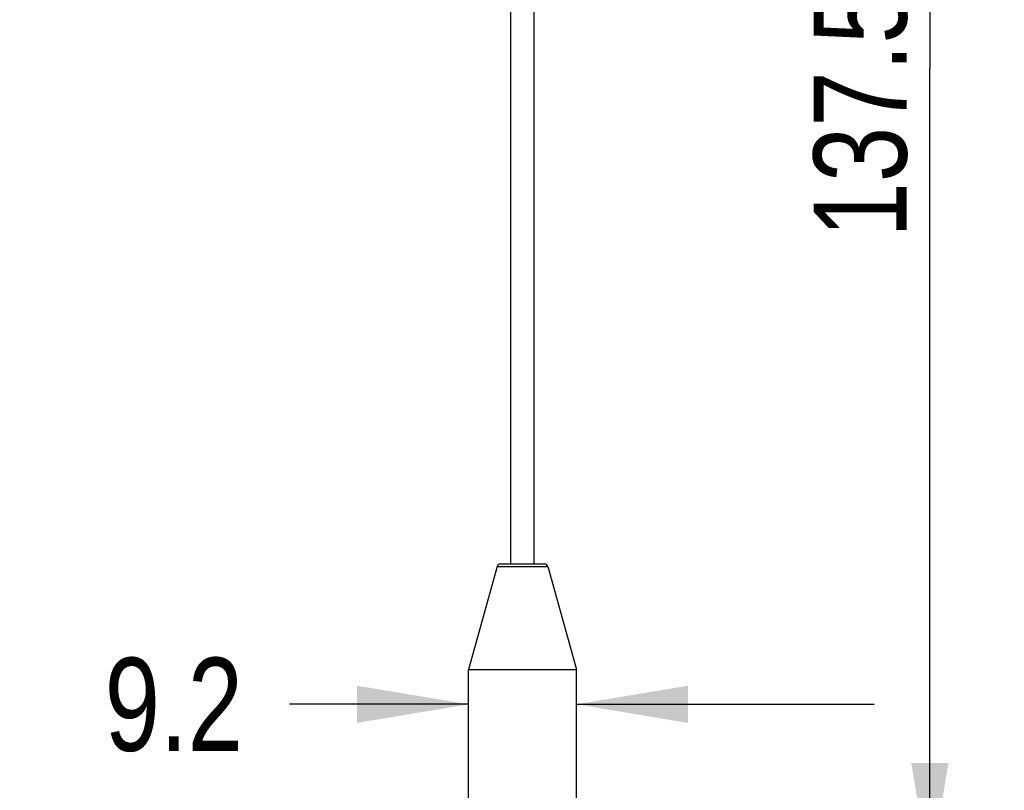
# Model space of a CAD drawing. Header units: inches. Extents: x 0 to 17, y 0 to 11.
# Tile 36 of 38: x 11.7 to 13.4, y 6.3 to 7.6. Entities that reach past the tile are written whole.
import ezdxf

# ---------------------------------------------------------------- set-up
doc = ezdxf.new("R2010")
doc.units = ezdxf.units.IN
doc.header["$LTSCALE"] = 0.935
doc.header["$MEASUREMENT"] = 0
doc.layers.get('0').update_dxf_attribs({"linetype": 'CONTINUOUS'})
doc.layers.add('1', color=7, linetype='CONTINUOUS')
doc.styles.get("Standard").update_dxf_attribs({"font": 'txt', "width": 0.8})
doc.dimstyles.new('DIMSTYLE_1', dxfattribs={"dimtxt": 0.15625, "dimasz": 0.1875, "dimexe": 0.125, "dimexo": 0.0625, "dimgap": 0.039062, "dimtad": 0, "dimtih": 1, "dimtoh": 1, "dimlfac": 2, "dimzin": 4, "dimdsep": 46, "dimtxsty": 'Standard', "dimblk": '_FILLED', "dimblk1": '_FILLED', "dimblk2": '_FILLED', "dimcen": 0.09, "dimazin": 1, "dimtfac": 1, "dimtofl": 0, "dimtmove": 0, "dimatfit": 3, "dimldrblk": '_FILLED', "dimfxl": 1, "dimtolj": 1, "dimtzin": 4, "dimarcsym": 0})
doc.dimstyles.new('DIMSTYLE_3', dxfattribs={"dimtxt": 0.15625, "dimasz": 0.1875, "dimexe": 0.125, "dimexo": 0.0625, "dimgap": 0.078125, "dimtad": 0, "dimtih": 1, "dimtoh": 1, "dimlfac": 2, "dimzin": 4, "dimdsep": 46, "dimtxsty": 'Standard', "dimblk": '_FILLED', "dimblk1": '_FILLED', "dimblk2": '_FILLED', "dimcen": 0.09, "dimazin": 1, "dimtfac": 1, "dimtofl": 0, "dimtmove": 0, "dimatfit": 3, "dimldrblk": '_FILLED', "dimfxl": 1, "dimtolj": 1, "dimtzin": 4, "dimarcsym": 0})

# ---------------------------------------------------------------- blocks, each defined once
blk = doc.blocks.new('_FILLED')
at = {"color": 0, "linetype": 'ByBlock'}
blk.add_solid([(0, 0), (-1, 0.1667), (-1, -0.1667)], dxfattribs=at)
blk = doc.blocks.new('*D5')
at = {"color": 7, "linetype": 'Continuous', "transparency": 16777216}
for p, q in [((12.6514, 8.9043), (13.398, 8.9043)), ((13.273, 8.9043), (13.273, 7.551)), ((13.273, 6.1976), (13.273, 7.551)), ((12.742, 6.1976), (13.398, 6.1976))]:
    blk.add_line(p, q, dxfattribs=at)
at = {"color": 7, "linetype": 'Continuous', "transparency": 16777216, "xscale": 0.1875, "yscale": 0.1875, "zscale": 0.1875}
for p, rotation in [((13.273, 8.9043), 90), ((13.273, 6.1976), 270)]:
    blk.add_blockref('_FILLED', p, dxfattribs=dict(at, rotation=rotation))
at = {"color": 7, "linetype": 'Continuous', "transparency": 16777216, "insert": (13.0777, 7.4764), "char_height": 0.15625, "width": 0.625, "attachment_point": 2, "rotation": 90, "line_spacing_factor": 0.9}
blk.add_mtext('137.5', dxfattribs=at)
blk = doc.blocks.new('*D6')
at = {"color": 7, "linetype": 'Continuous', "transparency": 16777216}
for p, q in [((12.4984, 6.4835), (12.1978, 6.4835)), ((12.6795, 6.4835), (13.1795, 6.4835))]:
    blk.add_line(p, q, dxfattribs=at)
at = {"color": 7, "linetype": 'Continuous', "transparency": 16777216, "xscale": 0.1875, "yscale": 0.1875, "zscale": 0.1875}
blk.add_blockref('_FILLED', (12.4984, 6.4835), dxfattribs=at)
at = {"color": 7, "linetype": 'Continuous', "transparency": 16777216, "xscale": 0.1875, "yscale": 0.1875, "zscale": 0.1875, "rotation": 180}
blk.add_blockref('_FILLED', (12.6795, 6.4835), dxfattribs=at)
at = {"color": 7, "linetype": 'Continuous', "transparency": 16777216, "insert": (12.1197, 6.5616), "char_height": 0.15625, "width": 0.375, "attachment_point": 3, "line_spacing_factor": 0.9}
blk.add_mtext('9.2', dxfattribs=at)

msp = doc.modelspace()

# ---------------------------------------------------------------- linework, layer by layer
at = {"layer": '1', "color": 7, "linetype": 'Continuous'}
for p, q in [((12.5692, 6.7193), (12.5692, 8.6484)), ((12.6086, 6.7193), (12.6086, 8.6484)), ((12.5464, 6.715), (12.4984, 6.5421)), ((12.5464, 6.715), (12.6315, 6.715)), ((12.5521, 6.7193), (12.6258, 6.7193)), ((12.6315, 6.715), (12.6795, 6.5421)), ((12.4984, 6.5421), (12.6795, 6.5421)), ((12.4984, 6.3217), (12.4984, 6.5421)), ((12.6795, 6.3217), (12.6795, 6.5421))]:
    msp.add_line(p, q, dxfattribs=at)
for centre, start, end in [((12.5521, 6.7134), 90, 164.4759), ((12.6258, 6.7134), 15.5241, 90)]:
    msp.add_arc(centre, 0.00591, start, end, dxfattribs=at)

# ---------------------------------------------------------------- dimensions: what is measured, and where the dimension line sits
at = {"color": 7, "linetype": 'Continuous'}
dim = msp.add_linear_dim(base=(13.273, 8.9043), p1=(12.6795, 6.1976), p2=(12.5889, 8.9043), angle=90, dimstyle='DIMSTYLE_1', override={"dimtad": 1, "dimtih": 0, "dimtoh": 0}, dxfattribs=at)
dim.commit()
dim.dimension.update_dxf_attribs({"geometry": '*D5', "text_midpoint": (13.273, 7.4959), "dimtype": 160})
dim = msp.add_linear_dim(base=(12.6795, 6.4835), p1=(12.4984, 6.5421), p2=(12.6795, 6.5421), dimstyle='DIMSTYLE_3', dxfattribs=at)
dim.commit()
dim.dimension.update_dxf_attribs({"geometry": '*D6', "text_midpoint": (11.9322, 6.4835), "dimtype": 160})

doc.saveas('drawing.dxf')
